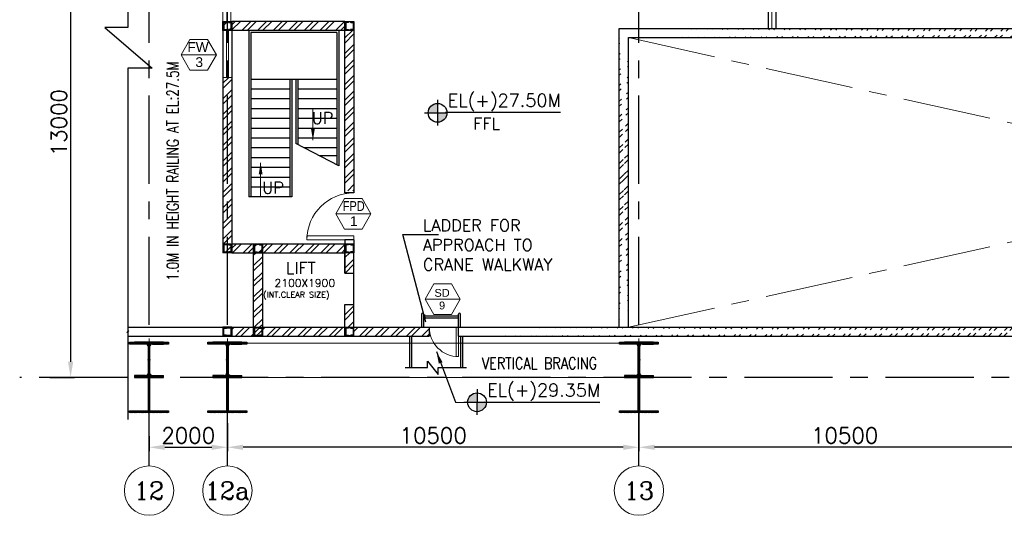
# Model space of a CAD drawing. Header units: inches. Extents: x 0 to 1544102, y -287698 to 23144100.
# Tile 68 of 256: x 522414 to 547537, y -193110 to -180359. Entities that reach past the tile are written whole.
import ezdxf
from ezdxf.enums import TextEntityAlignment as Align

# ---------------------------------------------------------------- set-up
doc = ezdxf.new("R2010")
doc.units = ezdxf.units.IN
doc.header["$LTSCALE"] = 1800
doc.header["$MEASUREMENT"] = 0
doc.linetypes.add('CENTER', pattern=[2, 1.25, -0.25, 0.25, -0.25])
doc.linetypes.add('HIDDEN', pattern=[0.375, 0.25, -0.125])
doc.layers.get('0').update_dxf_attribs({"color": 253, "lineweight": 9})
for name, color, linetype in [('1', 7, 'Continuous'), ('BRACING', 1, 'HIDDEN'), ('COL', 1, 'Continuous'), ('DIM', 4, 'Continuous'), ('GRID', 251, 'CENTER'), ('REV3', 2, 'Continuous'), ('STAIR', 2, 'Continuous'), ('STEEL', 231, 'Continuous'), ('TEXT', 3, 'Continuous'), ('WALL', 6, 'Continuous')]:
    doc.layers.add(name, color=color, linetype=linetype)
for name, color, linetype, lineweight in [('2CON', 1, 'Continuous', 13), ('A-CUT OUT', 3, 'Continuous', 30), ('A-DOOR', 31, 'Continuous', 9), ('A-WIN TAG', 3, 'Continuous', 13), ('A-WIN TAG TEXT', 3, 'Continuous', 13), ('CEN', 2, 'CENTER', 15), ('CL', 8, 'CENTER', 15), ('CONCRETE', 145, 'Continuous', 15), ('dimension line', 4, 'Continuous', 13), ('HANDRAIL', 3, 'Continuous', 15), ('LEADER', 4, 'Continuous', 15), ('WALL HATCH', 251, 'Continuous', 13), ('WINDOW', 3, 'Continuous', 13)]:
    doc.layers.add(name, color=color, linetype=linetype, lineweight=lineweight)
doc.styles.add('COMPLEX', font='complex')
doc.styles.add('ROAMNS', font='ROMANS.shx')
doc.styles.add('ROMANC', font='ROMANC.SHX')
doc.styles.add('ROMANS', font='romans.shx')
doc.styles.add('SIMPLEX-25', font='simplex.shx')
doc.styles.get("Standard").update_dxf_attribs({"font": 'arial.ttf'})
doc.linetypes.add('FENCELINE1', pattern='A,0.25,-0.1,[133,ltypeshp.shx,S=0.1,R=0,X=-0.1,Y=0],-0.1,1', length=1.45)
doc.dimstyles.new('270-TA-100', dxfattribs={"dimscale": 150, "dimtxt": 400, "dimasz": 2, "dimexe": 0.75, "dimexo": 1, "dimgap": 1, "dimtad": 1, "dimdec": 0, "dimzin": 12, "dimdsep": 46, "dimtxsty": 'ROMANS', "dimcen": 0, "dimclrd": 256, "dimclre": 256, "dimclrt": 6, "dimadec": 1, "dimazin": 3, "dimtfac": 1, "dimtdec": 0, "dimtix": 1, "dimtmove": 2, "dimatfit": 0, "dimfxl": 1.25, "dimarcsym": 2})
doc.dimstyles.new('DIM INT 1', dxfattribs={"dimtxt": 300, "dimasz": 200, "dimexe": 100, "dimexo": 100, "dimgap": 100, "dimtad": 1, "dimdec": 0, "dimzin": 13, "dimdsep": 46, "dimlunit": 5, "dimtxsty": 'ROAMNS', "dimblk1": 'CLOSEDBLANK', "dimcen": 0.09, "dimclrd": 9, "dimclre": 9, "dimclrt": 4, "dimadec": 0, "dimazin": 0, "dimtfac": 1, "dimtdec": 0, "dimtix": 1, "dimtmove": 2, "dimatfit": 3, "dimfxl": 1, "dimtolj": 1, "dimtzin": 13, "dimarcsym": 0})
doc.dimstyles.new('DIM100 x2', dxfattribs={"dimscale": 0, "dimtxt": 400, "dimasz": 400, "dimexe": 100, "dimexo": 100, "dimgap": 100, "dimtad": 1, "dimdec": 0, "dimzin": 13, "dimdsep": 46, "dimtxsty": 'ROMANS', "dimblk2": 'OBLIQUE', "dimcen": 100, "dimdle": 100, "dimclrd": 9, "dimclre": 9, "dimclrt": 4, "dimadec": 0, "dimazin": 0, "dimtfac": 1.1, "dimtdec": 0, "dimtix": 1, "dimtmove": 2, "dimatfit": 3, "dimfxl": 1, "dimtolj": 1, "dimtzin": 13, "dimarcsym": 0})
doc.dimstyles.new('USER175', dxfattribs={"dimscale": 175, "dimtxt": 2, "dimasz": 1.75, "dimexe": 0, "dimexo": 0, "dimgap": 0.5, "dimtad": 1, "dimdec": 0, "dimzin": 0, "dimdsep": 46, "dimtxsty": 'ROMANS', "dimcen": 0, "dimclrd": 4, "dimclre": 4, "dimclrt": 4, "dimadec": 0, "dimazin": 0, "dimtfac": 0.09, "dimtdec": 0, "dimtix": 1, "dimtofl": 0, "dimtmove": 0, "dimatfit": 3, "dimfxl": 1, "dimtolj": 1, "dimtzin": 0, "dimarcsym": 0})
pattern_1 = [(45, (-441058.83, -169272.05), (-198.87378, 198.87378), []), (45, (-440926.25, -169272.05), (-198.87378, 198.87378), [])]
pattern_2 = [(45, (0, -106029.48), (-198.87378, 198.87378), []), (45, (132.58, -106029.48), (-198.87378, 198.87378), [])]

# ---------------------------------------------------------------- blocks, each defined once
blk = doc.blocks.new('B-ROW COLUMN')
at = {"layer": 'COL'}
h = blk.add_hatch(dxfattribs=at)
h.set_pattern_fill('ANSI31', color=256, scale=200, style=0)
h.set_pattern_definition([(45, (155648.048, 63141.767), (-17.67767, 17.67767), [])])
h.paths.add_polyline_path([(171095, 85178), (172085, 85178), (172085, 85128), (171095, 85128)])
h.paths.add_polyline_path([(171574, 86878), (171606, 86878), (171606, 85178), (171574, 85178)])
h.paths.add_polyline_path([(171095, 86928), (172085, 86928), (172085, 86878), (171095, 86878)])
blk.add_line((171590, 85128), (171590, 86928))
at = {"layer": 'CEN'}
for p, q in [((171590, 85128), (171590, 86928)), ((171399, 86028), (171782, 86028))]:
    blk.add_line(p, q, dxfattribs=at)
at = {"layer": 'COL'}
for points in [[(171095, 86928), (172085, 86928), (172085, 86878), (171095, 86878)], [(171574, 86878), (171606, 86878), (171606, 85178), (171574, 85178)], [(171095, 85178), (172085, 85178), (172085, 85128), (171095, 85128)]]:
    blk.add_lwpolyline(points, close=True, dxfattribs=at)
blk = doc.blocks.new('M_Fire Door Single - 1200 x 2100mm FPD1-Level 1')
at = {"layer": 'A-DOOR'}
for p, q in [((500, -115), (500, -1315)), ((600, -115), (500, -115)), ((600, -115), (600, -1315)), ((600, -1315), (500, -1315))]:
    blk.add_line(p, q, dxfattribs=at)
blk.add_arc((600, -115), 1200, 180, 270, dxfattribs=at)
blk = doc.blocks.new('Stub column')
at = {"layer": 'COL', "linetype": 'ByBlock'}
for p, q in [((-108, 90), (-108, -90)), ((-108, 90), (-100, 90)), ((-108, 90), (-100, 90)), ((-108, 90), (-108, -90)), ((-25, 100), (-100, 100)), ((-100, 100), (-100, -100)), ((-100, 100), (-100, -100)), ((-25, 100), (-100, 100)), ((90, 108), (-90, 108)), ((-90, 100), (-90, 108)), ((-90, 100), (-90, 108)), ((-25, 100), (100, 100)), ((90, 100), (90, 108)), ((100, 100), (100, -100)), ((108, 90), (100, 90)), ((108, 90), (108, -90)), ((-108, -90), (-100, -90)), ((-108, -90), (-100, -90)), ((-100, -100), (-25, -100)), ((-100, -100), (-25, -100)), ((-90, -100), (-90, -108)), ((-90, -100), (-90, -108)), ((90, -108), (-90, -108)), ((100, -100), (-25, -100)), ((90, -100), (90, -108)), ((108, -90), (100, -90))]:
    blk.add_line(p, q, dxfattribs=at)
for points in [[(-25, -100), (-25, -97, 0.401544), (-31, -91), (-88, -88, -0.401544), (-94, -82), (-94, 82, -0.401544), (-88, 88), (-31, 91, 0.401544), (-25, 97), (-25, 100)], [(-25, -100), (-25, -97, 0.401544), (-31, -91), (-88, -88, -0.401544), (-94, -82), (-94, 82, -0.401544), (-88, 88), (-31, 91, 0.401544), (-25, 97), (-25, 100)], [(25, -100), (25, -97, -0.401544), (31, -91), (88, -88, 0.401544), (94, -82), (94, 82, 0.401544), (88, 88), (31, 91, -0.401544), (25, 97), (25, 100)]]:
    blk.add_lwpolyline(points, format="xyb", dxfattribs=at)
blk = doc.blocks.new('PL-FFL2')
at = {"layer": 'A-CUT OUT'}
h = blk.add_hatch(color=7, dxfattribs=at)
h.paths.add_polyline_path([(3.09, 1.96, 0.414214), (1.09, -0.04), (3.09, -0.04)])
h.paths.add_polyline_path([(5.09, -0.04), (3.09, -0.04), (3.09, -2.04, 0.414214)])
at = {"color": 1, "linetype": 'Continuous'}
for p, q in [((3.09, 2.74), (3.09, -2.74)), ((29.24, 0), (4.78, 0)), ((4.78, 0), (5.09, 0)), ((0.31, -0.04), (5.09, -0.04))]:
    blk.add_line(p, q, dxfattribs=at)
blk.add_circle((3.09, -0.04), 2, dxfattribs=at)
at = {"color": 4, "linetype": 'Continuous'}
blk.add_attdef('EL(+)', text='', height=2.75, dxfattribs=at).set_placement((18.98, 2.4), align=Align.MIDDLE)
at = {"color": 3, "linetype": 'Continuous'}
blk.add_attdef('XXX', text='', height=2.5, dxfattribs=at).set_placement((18.44, -3.52), align=Align.MIDDLE)
blk = doc.blocks.new('*D710')
at = {"layer": 'dimension line', "color": 9, "lineweight": -2, "transparency": 16777216}
for p, q in [((538214, -189746), (538214, -191371)), ((548714, -190890), (548714, -191371)), ((548314, -191271), (538614, -191271))]:
    blk.add_line(p, q, dxfattribs=at)
at = {"layer": 'dimension line', "color": 9, "transparency": 16777216}
for points in [[(538614, -191205), (538614, -191338), (538214, -191271)], [(548314, -191205), (548314, -191338), (548714, -191271)]]:
    blk.add_solid(points, dxfattribs=at)
at = {"layer": 'dimension line', "color": 4, "transparency": 16777216, "insert": (543464, -190971), "char_height": 400, "attachment_point": 5, "style": 'ROMANS'}
blk.add_mtext('\\A1;10500', dxfattribs=at)
blk = doc.blocks.new('_Oblique')
at = {"color": 0, "linetype": 'ByBlock', "lineweight": -2}
blk.add_line((-0.5, -0.5), (0.5, 0.5), dxfattribs=at)
blk = doc.blocks.new('*D712')
at = {"layer": 'dimension line', "color": 9, "lineweight": -2, "transparency": 16777216}
for p, q in [((527714, -190659), (527714, -191371)), ((538214, -190890), (538214, -191371)), ((537814, -191271), (528114, -191271))]:
    blk.add_line(p, q, dxfattribs=at)
at = {"layer": 'dimension line', "color": 9, "transparency": 16777216}
for points in [[(528114, -191205), (528114, -191338), (527714, -191271)], [(537814, -191205), (537814, -191338), (538214, -191271)]]:
    blk.add_solid(points, dxfattribs=at)
at = {"layer": 'dimension line', "color": 4, "transparency": 16777216, "insert": (532964, -190971), "char_height": 400, "attachment_point": 5, "style": 'ROMANS'}
blk.add_mtext('\\A1;10500', dxfattribs=at)
blk = doc.blocks.new('GRD')
at = {"layer": 'CL', "linetype": 'Continuous'}
blk.add_circle((0, 419.99985), 419.99985, dxfattribs=at)
at = {"layer": 'CL', "color": 4, "style": 'COMPLEX'}
blk.add_attdef('GRD', text='', height=300, dxfattribs=at).set_placement((0, 419.99985), align=Align.MIDDLE)
blk = doc.blocks.new('*D713')
at = {"layer": 'dimension line', "color": 9, "lineweight": -2, "transparency": 16777216}
for p, q in [((527714, -190855), (527714, -191371)), ((525714, -190989), (525714, -191371)), ((526114, -191271), (527314, -191271))]:
    blk.add_line(p, q, dxfattribs=at)
at = {"layer": 'dimension line', "color": 9, "transparency": 16777216}
for points in [[(526114, -191205), (526114, -191338), (525714, -191271)], [(527314, -191205), (527314, -191338), (527714, -191271)]]:
    blk.add_solid(points, dxfattribs=at)
at = {"layer": 'dimension line', "color": 4, "transparency": 16777216, "insert": (526714, -190971), "char_height": 400, "attachment_point": 5, "style": 'ROMANS'}
blk.add_mtext('\\A1;2000', dxfattribs=at)
blk = doc.blocks.new('B-ROW COLUMN (ABOVE 27.6M)')
at = {"layer": 'COL', "linetype": 'Continuous'}
h = blk.add_hatch(dxfattribs=at)
h.set_pattern_fill('ANSI31', color=256, scale=100, style=0)
h.set_pattern_definition([(45, (-1203962.571, 168010.577), (-8.83883476, 8.83883476), [])])
h.paths.add_polyline_path([(13, 500), (0, 500), (0, 150), (13, 150)])
h.paths.add_polyline_path([(0, 500), (-13, 500), (-13, 150), (0, 150)])
h.paths.add_polyline_path([(-370, 900), (-370, 852), (-89, 852), (-87, 852), (-85, 852), (-83, 852), (-82, 852), (-80, 851), (-78, 851), (-76, 851), (-74, 851), (-72, 850), (-71, 850), (-69, 849), (-67, 849), (-65, 848), (-64, 848), (-62, 847), (-60, 846), (-58, 846), (-57, 845), (-55, 844), (-53, 843), (-52, 842), (-50, 841), (-49, 840), (-47, 839), (-46, 838), (-44, 837), (-43, 836), (-41, 835), (-40, 834), (-38, 832), (-37, 831), (-36, 830), (-34, 829), (-33, 827), (-32, 826), (-31, 824), (-29, 823), (-28, 821), (-27, 820), (-26, 818), (-25, 817), (-24, 815), (-23, 814), (-22, 812), (-22, 810), (-21, 809), (-20, 807), (-19, 805), (-19, 804), (-18, 802), (-17, 800), (-17, 798), (-16, 797), (-16, 795), (-15, 793), (-15, 791), (-15, 789), (-14, 788), (-14, 786), (-14, 784), (-14, 782), (-14, 780), (-14, 778), (-13, 776), (-13, 500), (0, 500), (0, 900)])
h.paths.add_polyline_path([(370, 852), (370, 900), (0, 900), (0, 500), (13, 500), (13, 776), (14, 778), (14, 780), (14, 782), (14, 784), (14, 786), (14, 788), (15, 789), (15, 791), (15, 793), (16, 795), (16, 797), (17, 798), (17, 800), (18, 802), (19, 804), (19, 805), (20, 807), (21, 809), (22, 810), (22, 812), (23, 814), (24, 815), (25, 817), (26, 818), (27, 820), (28, 821), (29, 823), (31, 824), (32, 826), (33, 827), (34, 829), (36, 830), (37, 831), (38, 832), (40, 834), (41, 835), (43, 836), (44, 837), (46, 838), (47, 839), (49, 840), (50, 841), (52, 842), (53, 843), (55, 844), (57, 845), (58, 846), (60, 846), (62, 847), (64, 848), (65, 848), (67, 849), (69, 849), (71, 850), (72, 850), (74, 851), (76, 851), (78, 851), (80, 851), (82, 852), (83, 852), (85, 852), (87, 852), (89, 852)])
h.paths.add_polyline_path([(370, 0), (370, 48), (89, 48), (87, 48), (85, 48), (83, 48), (82, 48), (80, 49), (78, 49), (76, 49), (74, 49), (72, 50), (71, 50), (69, 51), (67, 51), (65, 52), (64, 52), (62, 53), (60, 54), (58, 54), (57, 55), (55, 56), (53, 57), (52, 58), (50, 59), (49, 60), (47, 61), (46, 62), (44, 63), (43, 64), (41, 65), (40, 66), (38, 68), (37, 69), (36, 70), (34, 71), (33, 73), (32, 74), (31, 76), (29, 77), (28, 79), (27, 80), (26, 82), (25, 83), (24, 85), (23, 86), (22, 88), (22, 90), (21, 91), (20, 93), (19, 95), (19, 96), (18, 98), (17, 100), (17, 102), (16, 103), (16, 105), (15, 107), (15, 109), (15, 111), (14, 112), (14, 114), (14, 116), (14, 118), (14, 120), (14, 122), (13, 124), (13, 150), (0, 150), (0, 0)])
h.paths.add_polyline_path([(-370, 48), (-370, 0), (0, 0), (0, 150), (-13, 150), (-13, 124), (-14, 122), (-14, 120), (-14, 118), (-14, 116), (-14, 114), (-14, 112), (-15, 111), (-15, 109), (-15, 107), (-16, 105), (-16, 103), (-17, 102), (-17, 100), (-18, 98), (-19, 96), (-19, 95), (-20, 93), (-21, 91), (-22, 90), (-22, 88), (-23, 86), (-24, 85), (-25, 83), (-26, 82), (-27, 80), (-28, 79), (-29, 77), (-31, 76), (-32, 74), (-33, 73), (-34, 71), (-36, 70), (-37, 69), (-38, 68), (-40, 66), (-41, 65), (-43, 64), (-44, 63), (-46, 62), (-47, 61), (-49, 60), (-50, 59), (-52, 58), (-53, 57), (-55, 56), (-57, 55), (-58, 54), (-60, 54), (-62, 53), (-64, 52), (-65, 52), (-67, 51), (-69, 51), (-71, 50), (-72, 50), (-74, 49), (-76, 49), (-78, 49), (-80, 49), (-82, 48), (-83, 48), (-85, 48), (-87, 48), (-89, 48)])
at = {"layer": 'CEN', "color": 2}
for p, q in [((0, 995), (0, -95)), ((-37, 450), (37, 450))]:
    blk.add_line(p, q, dxfattribs=at)
at = {"layer": 'COL'}
for p, q in [((-370, 900), (-370, 852)), ((370, 900), (-370, 900)), ((-89, 852), (-370, 852)), ((-13, 776), (-13, 124)), ((13, 776), (13, 124)), ((89, 852), (370, 852)), ((370, 852), (370, 900)), ((-89, 48), (-370, 48)), ((-370, 48), (-370, 0)), ((-370, 0), (370, 0)), ((89, 48), (370, 48)), ((370, 0), (370, 48))]:
    blk.add_line(p, q, dxfattribs=at)
for centre, major_axis, start_param, end_param in [((-89, 776), (-75.5, 0), 3.142177, 4.712973), ((89, 776), (-75.5, 0), -1.570153, 0.000644), ((-89, 124), (-75.5, 0.1), 1.572668, 3.143464), ((89, 124), (-75.5, 0.1), 0.001198, 1.571994)]:
    blk.add_ellipse(centre, major_axis=major_axis, ratio=1, start_param=start_param, end_param=end_param, dxfattribs=at)
blk = doc.blocks.new('*D917')
at = {"color": 9, "lineweight": -2, "transparency": 16777216}
for p, q in [((523184, -176488), (523813, -176488)), ((523713, -176888), (523713, -189088)), ((523184, -189488), (523813, -189488))]:
    blk.add_line(p, q, dxfattribs=at)
at = {"color": 9, "transparency": 16777216}
for points in [[(523646, -176888), (523780, -176888), (523713, -176488)], [(523646, -189088), (523780, -189088), (523713, -189488)]]:
    blk.add_solid(points, dxfattribs=at)
at = {"color": 4, "transparency": 16777216, "insert": (523413, -182988), "char_height": 400, "attachment_point": 5, "rotation": 90, "style": 'ROMANS'}
blk.add_mtext('\\A1;13000', dxfattribs=at)
blk = doc.blocks.new('_ClosedBlank')
at = {"color": 0, "linetype": 'ByBlock', "lineweight": -2}
for p, q in [((-1, 0.17), (0, 0)), ((-1, 0.17), (-1, -0.17)), ((0, 0), (-1, -0.17))]:
    blk.add_line(p, q, dxfattribs=at)
blk = doc.blocks.new('SC-01& LIFT')
at = {"layer": 'WALL HATCH'}
h = blk.add_hatch(dxfattribs=at)
h.set_pattern_fill('ANSI32', color=256, scale=750, style=0)
h.set_pattern_definition([(45, (-441713.83, -169222.05), (-198.87378, 198.87378), []), (45, (-441581.25, -169222.05), (-198.87378, 198.87378), [])])
edge = h.paths.add_edge_path()
edge.add_arc((3172, -33583100), 33587860, 89.9999019, 90.0002943, ccw=False)
edge.add_line((3230, 4760), (3230, 8855))
edge.add_line((3230, 8855), (3000, 8855))
edge.add_line((3000, 8855), (3000, 4760))
h = blk.add_hatch(dxfattribs=at)
h.set_pattern_fill('ANSI32', color=256, scale=750, style=0)
h.set_pattern_definition([(45, (-527713.7, -124725.3), (-198.87378, 198.87378), []), (45, (-527581.12, -124725.3), (-198.87378, 198.87378), [])])
h.paths.add_polyline_path([(3000, 9085), (115, 9085), (115, 8970), (3000, 8970)])
h.paths.add_polyline_path([(3000, 8970), (115, 8970), (115, 8855), (3000, 8855)])
h = blk.add_hatch(dxfattribs=at)
h.set_pattern_fill('ANSI32', color=256, scale=750, style=0)
h.set_pattern_definition([(45, (-421565.83, -181789.8), (-198.87378, 198.87378), []), (45, (-421433.25, -181789.8), (-198.87378, 198.87378), [])])
h.paths.add_polyline_path([(3000, 3180), (2305, 3180), (115, 3180), (115, 3295), (3000, 3295)])
h.paths.add_polyline_path([(3000, 3295), (115, 3295), (115, 3410), (125, 3410), (3000, 3410)])
h = blk.add_hatch(dxfattribs=at)
h.set_pattern_fill('ANSI32', color=256, scale=750, style=0)
h.set_pattern_definition([(45, (-466575.8, -141084.9), (-198.87378, 198.87378), []), (45, (-466443.2, -141084.9), (-198.87378, 198.87378), [])])
h.paths.add_polyline_path([(900, 3180), (670, 3180), (670, 1280), (900, 1280)])
h = blk.add_hatch(dxfattribs=at)
h.set_pattern_fill('ANSI32', color=256, scale=750, style=0)
h.set_pattern_definition(pattern_1)
h.paths.add_polyline_path([(3230, 3180), (3000, 3180), (3000, 2663), (3230, 2663)])
h = blk.add_hatch(dxfattribs=at)
h.set_pattern_fill('ANSI32', color=256, scale=750, style=0)
h.set_pattern_definition(pattern_1)
h.paths.add_polyline_path([(3230, 1863), (3000, 1863), (3000, 1280), (3230, 1280)])
h = blk.add_hatch(dxfattribs=at)
h.set_pattern_fill('ANSI32', color=256, scale=750, style=0)
h.set_pattern_definition([(45, (-441713.83, -169272.05), (-198.87378, 198.87378), []), (45, (-441581.25, -169272.05), (-198.87378, 198.87378), [])])
h.paths.add_polyline_path([(3000, 1050), (3000, 1280), (115, 1280), (115, 1050)])
at = {"layer": 'COL'}
for points in [[(-115, 9085), (115, 9085), (115, 8855), (-115, 8855)], [(3000, 9085), (3230, 9085), (3230, 8855), (3000, 8855)], [(3000, 3410), (3230, 3410), (3230, 3180), (3000, 3180)]]:
    blk.add_lwpolyline(points, close=True, dxfattribs=at)
at = {"layer": 'REV3', "linetype": 'Continuous'}
for p, q in [((115, 1280), (-115, 1280)), ((115, 1050), (-115, 1050))]:
    blk.add_line(p, q, dxfattribs=at)
at = {"layer": 'STAIR', "linetype": 'FENCELINE1', "ltscale": 0.25}
for p, q in [((545, 8855), (545, 4605)), ((2845, 8855), (2845, 5396)), ((1645, 7605), (1645, 4605)), ((1745, 7605), (1745, 5971))]:
    blk.add_line(p, q, dxfattribs=at)
at = {"layer": 'STAIR'}
for p, q in [((595, 8805), (595, 4605)), ((2795, 8805), (595, 8805)), ((2795, 8805), (2795, 5422)), ((2795, 7605), (595, 7605)), ((1595, 7605), (1595, 4605)), ((1795, 7605), (1795, 5945)), ((1595, 7355), (595, 7355)), ((2795, 7355), (1795, 7355)), ((1595, 7105), (595, 7105)), ((2795, 7105), (1795, 7105)), ((1595, 6855), (595, 6855)), ((2795, 6855), (1795, 6855)), ((1595, 6605), (595, 6605)), ((2795, 6605), (1795, 6605)), ((1595, 6355), (595, 6355)), ((2795, 6355), (1795, 6355)), ((1595, 6105), (595, 6105)), ((2795, 6105), (1795, 6105)), ((1595, 5855), (595, 5855)), ((2845, 5396), (1745, 5971)), ((2795, 5855), (1967, 5855)), ((1595, 5605), (595, 5605)), ((2795, 5655), (2350, 5655)), ((1595, 5355), (595, 5355)), ((1595, 5105), (595, 5105)), ((1595, 4855), (595, 4855)), ((1645, 4605), (545, 4605))]:
    blk.add_line(p, q, dxfattribs=at)
at = {"layer": 'WALL'}
for p, q in [((3000, 9085), (115, 9085)), ((3000, 8855), (115, 8855)), ((670, 1050), (670, 3410)), ((900, 1050), (900, 3410)), ((3000, 3510), (3000, 3410)), ((3230, 3510), (3230, 3410)), ((3000, 3180), (3000, 2663)), ((3000, 2663), (3000, 3180)), ((3000, 2663), (3230, 2663)), ((3000, 1863), (3230, 1863)), ((3000, 1050), (3000, 1863))]:
    blk.add_line(p, q, dxfattribs=at)
at = {"layer": 'WALL', "flags": 128}
for points in [[(3230, 9085), (3230, 4710), (3000, 4710), (3000, 9085)], [(115, 3410), (3000, 3410)], [(3230, 3510), (3000, 3510)], [(115, 3180), (3000, 3180)], [(3000, 1280), (3000, 1863)], [(3230, 1280), (3230, 1863)], [(115, 1280), (3000, 1280)], [(115, 1050), (2870, 1050)]]:
    blk.add_lwpolyline(points, dxfattribs=at)
at = {"layer": 'WALL'}
for points in [[(-115, 1280), (-115, 1050), (3230, 1050), (3230, 3180)], [(-115, 1280), (-115, 1050)], [(115, 1280), (115, 1050)]]:
    blk.add_lwpolyline(points, dxfattribs=at)
at = {"layer": 'COL', "xscale": -1, "rotation": 180}
for p in [(0, 8970), (3115, 8970), (0, 3295), (785, 3295), (3115, 3295), (785, 1165), (3115, 1165)]:
    blk.add_blockref('Stub column', p, dxfattribs=at)
at = {"layer": 'COL'}
blk.add_blockref('Stub column', (0, 1165), dxfattribs=at)
at = {"layer": 'TEXT', "linetype": 'CENTER', "style": 'ROMANC'}
for s, height, p in [('UP', 300, (2150, 6467, -1000)), ('UP', 300, (888, 4691, -1000)), ('LIFT', 300, (1493, 2644)), ('2100X1900', 200, (1204, 2307)), ('(INT.CLEAR SIZE)', 150, (913, 2036))]:
    blk.add_text(s, height=height, dxfattribs=at).set_placement(p)
at = {"layer": 'LEADER'}
for points in [[(2182, 6050), (2182, 6855)], [(848, 5478), (848, 4605)]]:
    blk.add_leader(points, dimstyle='270-TA-100', dxfattribs=at)

msp = doc.modelspace()

# ---------------------------------------------------------------- hatches: boundary and pattern name
at = {"layer": 'WALL HATCH'}
h = msp.add_hatch(dxfattribs=at)
h.set_pattern_fill('ANSI32', color=256, scale=750, style=0)
h.paths.add_polyline_path([(527598.7, -180633.09), (527828.7, -180633.09), (527828.7, -180403.09), (527598.7, -180403.09)])
h.paths.add_polyline_path([(527828.7, -181833.09), (527598.7, -181833.09), (527598.7, -186308.09), (527828.7, -186308.09)])
h = msp.add_hatch(dxfattribs=at)
h.set_pattern_fill('ANSI32', color=256, scale=750, style=0)
h.set_pattern_definition(pattern_2)
edge = h.paths.add_edge_path()
edge.add_line((537713.7, -180588.09), (571328.7, -180588.09))
edge.add_line((537943.7, -180818.09), (571098.7, -180818.09))
h = msp.add_hatch(dxfattribs=at)
h.set_pattern_fill('ANSI32', color=256, scale=750, style=0)
h.set_pattern_definition(pattern_2)
edge = h.paths.add_edge_path()
edge.add_line((537943.7, -188208.09), (537943.7, -180818.09))
edge.add_line((537713.7, -188208.09), (537713.7, -180588.09))
h = msp.add_hatch(dxfattribs=at)
h.set_pattern_fill('ANSI32', color=256, scale=750, style=0)
h.paths.add_polyline_path([(532863.7, -188208.09), (530943.7, -188208.09), (530943.7, -188438.09), (532863.7, -188438.09)])
h = msp.add_hatch(dxfattribs=at)
h.set_pattern_fill('ANSI32', color=256, scale=750, style=0)
edge = h.paths.add_edge_path()
edge.add_line((533613.7, -188208.09), (572385.04, -188208.09))
edge.add_line((533613.7, -188438.09), (572385.04, -188438.09))

# ---------------------------------------------------------------- linework, layer by layer
msp.add_lwpolyline([(525173.25, -188438.09), (525173.25, -188342.25), (525150.25, -188342.25), (525196.25, -188303.92), (525173.25, -188303.92), (525173.25, -188208.09)])
at = {"layer": '1'}
for points in [[(525173.25, -175308.09), (525173.25, -180556.41), (524588.71, -180556.41), (525793.29, -181592.75), (525173.25, -181592.75), (525173.25, -190559.41)], [(532245.4, -189238.09), (532817.09, -189238.09), (532817.09, -189078.06), (533088.71, -189416.73), (533088.71, -189238.09), (533818.19, -189238.09)]]:
    msp.add_lwpolyline(points, dxfattribs=at)
at = {"layer": '2CON'}
for p, q in [((527433.87, -181256.63), (526533.87, -181256.63)), ((531376.37, -185315.13), (530476.37, -185315.13)), ((533656.81, -187491.06), (532756.81, -187491.06))]:
    msp.add_line(p, q, dxfattribs=at)
at = {"layer": 'A-WIN TAG'}
for points in [[(526758.87, -180866.92), (526533.87, -181256.63), (526758.87, -181646.35), (527208.87, -181646.35), (527433.87, -181256.63), (527208.87, -180866.92)], [(530701.37, -184925.42), (530476.37, -185315.13), (530701.37, -185704.85), (531151.37, -185704.85), (531376.37, -185315.13), (531151.37, -184925.42)], [(532981.81, -187101.35), (532756.81, -187491.06), (532981.81, -187880.77), (533431.81, -187880.77), (533656.81, -187491.06), (533431.81, -187101.35)]]:
    msp.add_lwpolyline(points, close=True, dxfattribs=at)
at = {"layer": 'BRACING', "const_width": 25}
for points in [[(528083.7, -188612.09), (537843.7, -188612.09)], [(528083.7, -189487.09), (537843.7, -189487.09)]]:
    msp.add_lwpolyline(points, dxfattribs=at)
at = {"layer": 'CEN'}
for p, q in [((537943.7, -188208.09), (571098.7, -180818.09)), ((537943.7, -180818.09), (571098.7, -188208.09))]:
    msp.add_line(p, q, dxfattribs=at)
at = {"layer": 'CONCRETE', "ltscale": 0.5}
for p, q in [((527598.7, -180403.09), (527598.7, -176788.09)), ((527798.7, -180403.09), (527798.7, -176788.09))]:
    msp.add_line(p, q, dxfattribs=at)
at = {"layer": 'GRID'}
for p, q in [((538213.7, -191748), (538213.7, -129011.77)), ((527713.7, -191748), (527713.7, -162850.81)), ((525713.7, -191748), (525713.7, -174454.68)), ((525713.7, -191748), (525713.7, -174454.68)), ((571957.08, -189488.09), (522413.7, -189488.09))]:
    msp.add_line(p, q, dxfattribs=at)
at = {"layer": 'HANDRAIL', "linetype": 'FENCELINE1', "ltscale": 0.5}
for p, q in [((541608.24, -175538.09), (541608.24, -180588.09)), ((527698.7, -180403.09), (527698.7, -176788.09))]:
    msp.add_line(p, q, dxfattribs=at)
at = {"layer": 'STAIR', "linetype": 'FENCELINE1', "ltscale": 0.25}
for p, q in [((532413.7, -188438.09), (532413.7, -189238.09)), ((533663.7, -188438.09), (533663.7, -189238.09))]:
    msp.add_line(p, q, dxfattribs=at)
at = {"layer": 'STEEL'}
for p, q in [((532663.7, -187875.32), (532663.7, -188208.09)), ((532713.7, -187875.32), (532713.7, -188208.09)), ((533613.7, -188208.09), (533613.7, -187875.32)), ((533663.7, -188208.09), (533663.7, -187875.32)), ((533613.7, -187929.21), (532716.66, -187929.21)), ((533613.7, -187979.21), (532716.66, -187979.21)), ((532363.7, -188438.09), (532363.7, -189238.09)), ((533713.7, -188438.09), (533713.7, -189238.09))]:
    msp.add_line(p, q, dxfattribs=at)
for centre in [(532688.7, -187875.32), (533638.7, -187875.32)]:
    msp.add_arc(centre, 25, 0, 180, dxfattribs=at)
at = {"layer": 'WALL'}
for p, q in [((541508.24, -175538.09), (541508.24, -180588.09)), ((541708.24, -175538.09), (541708.24, -180588.09)), ((527598.7, -180403.09), (527598.7, -186308.09)), ((527828.7, -180403.09), (527828.7, -186308.09)), ((537713.7, -180588.09), (571328.7, -180588.09)), ((537713.7, -188208.09), (537713.7, -180588.09)), ((537943.7, -180818.09), (571098.7, -180818.09)), ((537943.7, -188208.09), (537943.7, -180818.09)), ((527828.7, -186308.09), (527598.7, -186308.09)), ((525173.25, -188208.09), (572385.04, -188208.09)), ((532863.7, -188208.09), (532863.7, -188438.09)), ((533613.7, -188438.09), (533613.7, -188208.09)), ((525173.25, -188438.09), (532863.7, -188438.09)), ((533613.7, -188438.09), (572385.04, -188438.09))]:
    msp.add_line(p, q, dxfattribs=at)
at = {"layer": 'WINDOW', "ltscale": 100}
for p, q in [((527690.08, -181833.09), (527690.08, -180633.09)), ((527740.08, -181833.09), (527740.08, -180633.09))]:
    msp.add_line(p, q, dxfattribs=at)
msp.add_lwpolyline([(527598.7, -180633.09), (527598.7, -181833.09), (527828.7, -181833.09), (527828.7, -180633.09)], close=True, dxfattribs=at)

# ---------------------------------------------------------------- block references
for name, p in [('B-ROW COLUMN', (354123.48, -275515.71)), ('B-ROW COLUMN (ABOVE 27.6M)', (525713.7, -189488.09)), ('B-ROW COLUMN', (356123.48, -275515.71)), ('B-ROW COLUMN (ABOVE 27.6M)', (527713.7, -189488.09)), ('B-ROW COLUMN', (366623.48, -275515.71)), ('B-ROW COLUMN (ABOVE 27.6M)', (538213.7, -189488.09))]:
    msp.add_blockref(name, p)
at = {"layer": '1'}
ref = msp.add_blockref('PL-FFL2', (532705.85, -182730.98), dxfattribs=dict(at, xscale=120, yscale=120, zscale=120))
ref.add_attrib('XXX', 'FFL', dxfattribs={"layer": '0', "color": 3, "linetype": 'Continuous', "height": 300, "style": 'SIMPLEX-25'}).set_placement((534328.32, -183011.41), align=Align.MIDDLE)
ref.add_attrib('EL(+)', 'EL(+)27.50M', dxfattribs={"layer": '0', "color": 4, "linetype": 'Continuous', "height": 330, "style": 'SIMPLEX-25'}).set_placement((534776.95, -182443.33), align=Align.MIDDLE)
ref = msp.add_blockref('PL-FFL2', (533711.49, -190117.4), dxfattribs=dict(at, xscale=119.9999999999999, yscale=119.9999999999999, zscale=119.9999999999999, rotation=359.8502606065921))
ref.add_attrib('EL(+)', 'EL(+)29.35M', dxfattribs={"layer": '0', "color": 4, "linetype": 'Continuous', "height": 330, "rotation": 359.850261, "style": 'SIMPLEX-25'}).set_placement((535783.34, -189835.16), align=Align.MIDDLE)
at = {"layer": 'A-DOOR'}
msp.add_blockref('SC-01& LIFT', (527713.7, -189488.09), dxfattribs=at)
at = {"layer": 'A-DOOR', "rotation": 269.9999999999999}
msp.add_blockref('M_Fire Door Single - 1200 x 2100mm FPD1-Level 1', (531058.7, -185378.09), dxfattribs=at)
at = {"layer": 'A-DOOR', "xscale": 0.6250000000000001, "yscale": 0.6250000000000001, "zscale": 0.6250000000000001, "rotation": 359.9998918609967}
msp.add_blockref('M_Fire Door Single - 1200 x 2100mm FPD1-Level 1', (533238.7, -188136.21), dxfattribs=at)
at = {"layer": 'DIM', "xscale": 1.5, "yscale": 1.5, "zscale": 1.5}
for p, values in [((525713.7, -193008), {'GRD': '12'}), ((527713.83, -193008), {'GRD': '12a'}), ((538213.83, -193008), {'GRD': '13'})]:
    msp.add_blockref('GRD', p, dxfattribs=at).add_auto_attribs(values)

# ---------------------------------------------------------------- texts
at = {"layer": 'A-WIN TAG'}
for s, p in [('FW', (526964.17, -181056.69)), ('3', (526995.46, -181442.5))]:
    msp.add_text(s, height=250, dxfattribs=at).set_placement(p, align=Align.MIDDLE)
at = {"layer": 'A-WIN TAG TEXT', "width": 0.8}
msp.add_text('FPD', height=250, dxfattribs=at).set_placement((530937.72, -185115.19), align=Align.MIDDLE)
at = {"layer": 'A-WIN TAG TEXT'}
for s, height, p in [('1', 250, (530937.96, -185501)), ('SD', 200, (533191.06, -187331.11)), ('9', 200, (533191.06, -187652.84))]:
    msp.add_text(s, height=height, dxfattribs=at).set_placement(p, align=Align.MIDDLE)
at = {"layer": 'TEXT', "color": 3, "style": 'ROMANS', "width": 0.75}
msp.add_text('1.0M IN HEIGHT RAILING AT EL:27.5M', height=300, rotation=90, dxfattribs=at).set_placement((526468, -187022.19))
at = {"layer": 'TEXT', "color": 3, "insert": (532701.46, -185457.89), "char_height": 300, "width": 4311.2203, "attachment_point": 1, "style": 'ROMANS'}
msp.add_mtext('LADDER FOR APPROACH TO CRANE WALKWAY', dxfattribs=at)
at = {"layer": 'TEXT', "insert": (534205.57, -188976.99), "char_height": 300, "width": 3291.2064, "attachment_point": 1, "style": 'ROMANS'}
msp.add_mtext('{\\W0.8;VERTICAL BRACING}', dxfattribs=at)

# ---------------------------------------------------------------- dimensions: what is measured, and where the dimension line sits
dim = msp.add_linear_dim(base=(523712.86, -189488.09), p1=(523084.07, -176488.09), p2=(523084.07, -189488.09), angle=90, dimstyle='DIM100 x2', override={"dimscale": 1})
dim.commit()
dim.dimension.update_dxf_attribs({"geometry": '*D917', "text_midpoint": (523412.86, -182988.09)})
at = {"layer": 'dimension line'}
for base, p1, p2, picture, middle in [((538213.7, -191271.35), (548713.7, -190789.67), (538213.7, -189645.78), '*D710', (543463.7, -190971.35)), ((527713.7, -191271.35), (538213.7, -190789.67), (527713.7, -190558.56), '*D712', (532963.7, -190971.35))]:
    dim = msp.add_linear_dim(base=base, p1=p1, p2=p2, angle=180, dimstyle='DIM100 x2', override={"dimscale": 1}, dxfattribs=at)
    dim.commit()
    dim.dimension.update_dxf_attribs({"geometry": picture, "text_midpoint": middle})
dim = msp.add_linear_dim(base=(527713.7, -191271.35), p1=(525713.7, -190889.1), p2=(527713.7, -190755.45), dimstyle='DIM100 x2', override={"dimscale": 1}, dxfattribs=at)
dim.commit()
dim.dimension.update_dxf_attribs({"geometry": '*D713', "text_midpoint": (526713.7, -190971.35)})

# ---------------------------------------------------------------- leaders
msp.add_leader([(533047.72, -188830.31), (533533.32, -190121.75), (537220.42, -190126.57)], dimstyle='USER175', override={"dimgap": 0.5, "dimtad": 0})
at = {"layer": '1'}
msp.add_leader([(532780.8, -188079.21), (532189.21, -185844), (533095.94, -185844)], dimstyle='DIM INT 1', override={"dimgap": 100, "dimtad": 0}, dxfattribs=at)

doc.saveas('drawing.dxf')
